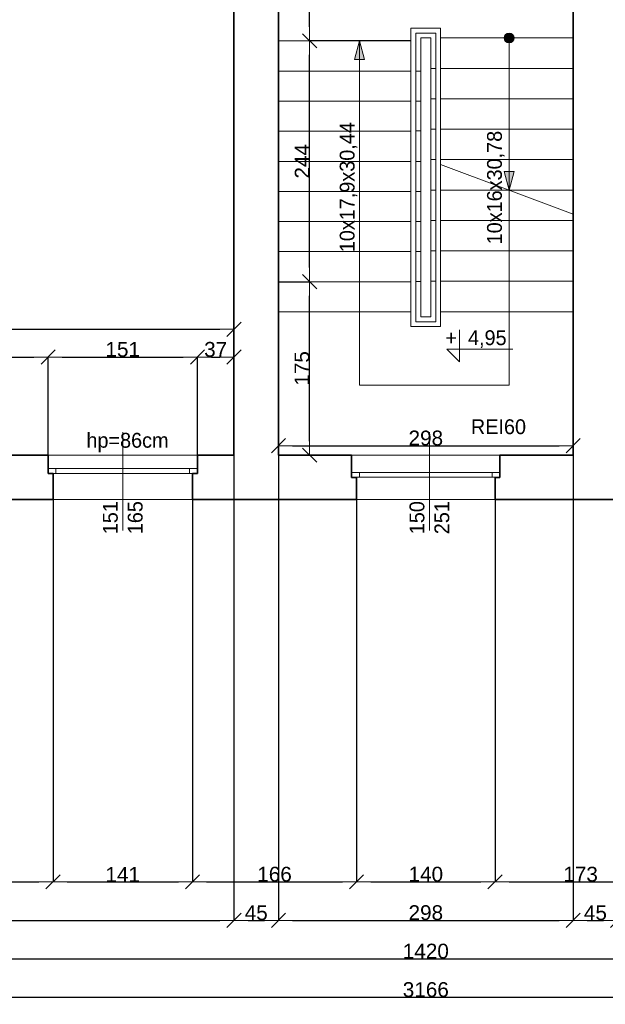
# Model space of a CAD drawing. Header units: metres. Extents: x 7506757 to 756746378, y 5735207 to 582114514.
# Tile 144 of 256: x 7694398 to 7700320, y 5850803 to 5860765. Entities that reach past the tile are written whole.
import ezdxf

# ---------------------------------------------------------------- set-up
doc = ezdxf.new("R2010")
doc.units = ezdxf.units.M
doc.header["$MEASUREMENT"] = 0
doc.header["$PDMODE"] = 2
doc.layers.get('0').update_dxf_attribs({"color": 250, "linetype": 'CONTINUOUS', "lineweight": 100, "plot": 0})
doc.layers.get('Defpoints').update_dxf_attribs({"linetype": 'CONTINUOUS'})
doc.layers.add('M_OCIANA', color=7, linetype='CONTINUOUS')
doc.layers.add('PWYMIAR', color=7, linetype='CONTINUOUS')
for name, color, linetype, lineweight in [('M_OCIANA1', 7, 'CONTINUOUS', 13), ('M_OCIANA6', 5, 'CONTINUOUS', 35), ('M_OPISY141', 7, 'CONTINUOUS', 0), ('m_umeblowanie1', 7, 'CONTINUOUS', 13), ('opis1', 7, 'CONTINUOUS', 13), ('WYMIARY', 8, 'CONTINUOUS', 13)]:
    doc.layers.add(name, color=color, linetype=linetype, lineweight=lineweight)
doc.styles.add('GENERATED_STYLE_1', font='arial.ttf')
doc.styles.add('GENERATED_STYLE_2', font='txt')
doc.styles.add('GENERATED_STYLE_5', font='txt')
doc.dimstyles.new('GENERATED_STYLE__1', dxfattribs={"dimtxt": 150, "dimasz": 142.5, "dimexe": 0.18, "dimexo": 0, "dimgap": 0.09, "dimtad": 1, "dimdec": 0, "dimlfac": 0.1, "dimzin": 0, "dimdsep": 46, "dimtxsty": 'GENERATED_STYLE_1', "dimblk": 'ARROWHEAD_6', "dimblk1": 'ARROWHEAD_6', "dimblk2": 'ARROWHEAD_6', "dimcen": 0.09, "dimclrd": 251, "dimclre": 251, "dimclrt": 7, "dimazin": 0, "dimtfac": 1, "dimtdec": 4, "dimtmove": 0, "dimatfit": 3, "dimfxl": 0, "dimtolj": 1, "dimtzin": 0, "dimarcsym": 0})
doc.dimstyles.new('GENERATED_STYLE__2', dxfattribs={"dimtxt": 150, "dimasz": 142.5, "dimexe": 0.18, "dimexo": 0, "dimgap": 0.09, "dimtad": 1, "dimtih": 1, "dimtoh": 1, "dimdec": 0, "dimlfac": 0.1, "dimzin": 0, "dimdsep": 46, "dimtxsty": 'GENERATED_STYLE_1', "dimblk": 'ARROWHEAD_6', "dimblk1": 'ARROWHEAD_6', "dimblk2": 'ARROWHEAD_6', "dimcen": 0.09, "dimclrd": 251, "dimclre": 251, "dimclrt": 7, "dimazin": 0, "dimtfac": 1, "dimtdec": 4, "dimtmove": 0, "dimatfit": 3, "dimfxl": 0, "dimtolj": 1, "dimtzin": 0, "dimarcsym": 0})
doc.dimstyles.new('GENERATED_STYLE__3', dxfattribs={"dimtxt": 150, "dimasz": 142.5, "dimexe": 0.18, "dimexo": 0, "dimgap": 0.09, "dimtad": 1, "dimdec": 0, "dimlfac": 0.1, "dimzin": 0, "dimdsep": 46, "dimtxsty": 'GENERATED_STYLE_1', "dimblk": 'ARROWHEAD_6', "dimblk1": 'ARROWHEAD_6', "dimblk2": 'ARROWHEAD_6', "dimcen": 0.09, "dimclrd": 251, "dimclre": 251, "dimclrt": 7, "dimazin": 0, "dimtfac": 1, "dimtdec": 4, "dimtmove": 2, "dimatfit": 3, "dimfxl": 0, "dimtolj": 1, "dimtzin": 0, "dimarcsym": 0})
doc.dimstyles.new('GENERATED_STYLE__4', dxfattribs={"dimtxt": 150, "dimasz": 142.5, "dimexe": 0.18, "dimexo": 0, "dimgap": 0.09, "dimtad": 1, "dimtih": 1, "dimtoh": 1, "dimdec": 0, "dimlfac": 0.1, "dimzin": 0, "dimdsep": 46, "dimtxsty": 'GENERATED_STYLE_1', "dimblk": 'ARROWHEAD_6', "dimblk1": 'ARROWHEAD_6', "dimblk2": 'ARROWHEAD_6', "dimcen": 0.09, "dimclrd": 251, "dimclre": 251, "dimclrt": 7, "dimazin": 0, "dimtfac": 1, "dimtdec": 4, "dimtmove": 2, "dimatfit": 3, "dimfxl": 0, "dimtolj": 1, "dimtzin": 0, "dimarcsym": 0})

# ---------------------------------------------------------------- blocks, each defined once
blk = doc.blocks.new('Linia_75', base_point=(602167.1, 309600.8))
at = {"layer": 'M_OCIANA1', "linetype": 'Continuous'}
blk.add_hatch(color=256, dxfattribs=at).paths.add_polyline_path([(602167.1, 308061.8), (602117.1, 308248.4), (602217.1, 308248.4)], flags=0)
for p, q in [((602167.1, 309600.8), (602167.1, 308248.4)), ((602167.1, 308061.8), (602117.1, 308248.4)), ((602117.1, 308248.4), (602217.1, 308248.4)), ((602167.1, 308061.8), (602217.1, 308248.4))]:
    blk.add_line(p, q, dxfattribs=at)
blk = doc.blocks.new('Polilinia_6', base_point=(602167.1, 309600.8))
at = {"layer": 'M_OCIANA1', "linetype": 'Continuous'}
blk.add_hatch(color=256, dxfattribs=at).paths.add_polyline_path([(602217.1, 309600.8), (602213.3, 309620), (602202.5, 309636.2), (602186.3, 309647), (602167.1, 309650.8), (602148, 309647), (602131.8, 309636.2), (602120.9, 309620), (602117.1, 309600.8), (602120.9, 309581.7), (602131.8, 309565.5), (602148, 309554.6), (602167.1, 309550.8), (602186.3, 309554.6), (602202.5, 309565.5), (602213.3, 309581.7)], flags=0)
at = {"layer": 'M_OCIANA1', "linetype": 'Continuous', "flags": 128}
blk.add_lwpolyline([(602167.1, 309550.8), (602167.1, 306088.9), (600654.7, 306088.9), (600654.7, 309570.8)], dxfattribs=at)
at = {"layer": 'M_OCIANA1', "linetype": 'Continuous'}
blk.add_circle((602167.1, 309600.8), 50, dxfattribs=at)
blk = doc.blocks.new('Polilinia_7', base_point=(602167.1, 309409.2))
at = {"layer": 'M_OCIANA1', "linetype": 'Continuous'}
blk.add_hatch(color=256, dxfattribs=at).paths.add_polyline_path([(600654.7, 309570.8), (600704.7, 309384.2), (600604.7, 309384.2)], flags=0)
for p, q in [((600654.7, 309570.8), (600604.7, 309384.2)), ((600654.7, 309570.8), (600704.7, 309384.2)), ((600704.7, 309384.2), (600604.7, 309384.2))]:
    blk.add_line(p, q, dxfattribs=at)
at = {"layer": 'M_OCIANA1', "linetype": 'Continuous', "flags": 128}
blk.add_lwpolyline([(602167.1, 309409.2), (602167.1, 306088.9), (600654.7, 306088.9), (600654.7, 309384.2)], dxfattribs=at)
blk = doc.blocks.new('ARROWHEAD_6')
at = {"color": 0, "linetype": 'Continuous', "lineweight": 0}
for p, q in [((0, 0), (-1, 0)), ((-0.5, -0.5), (0.5, 0.5))]:
    blk.add_line(p, q, dxfattribs=at)
blk = doc.blocks.new('*D6269')
at = {"layer": 'Defpoints', "color": 0, "linetype": 'Continuous', "transparency": 16777216}
for p in [(7697015.1, 5858113.8), (7697329.9, 5858113.8), (7697014.6, 5856359.1)]:
    blk.add_point(p, dxfattribs=at)
at = {"layer": 'PWYMIAR', "color": 251, "linetype": 'Continuous', "lineweight": -2, "transparency": 16777216}
for p, q in [((7697015.1, 5858113.8), (7697330, 5858113.8)), ((7697329.9, 5856501.6), (7697329.9, 5857971.3)), ((7697014.6, 5856359.1), (7697330, 5856359.1))]:
    blk.add_line(p, q, dxfattribs=at)
at = {"layer": 'PWYMIAR', "color": 251, "linetype": 'Continuous', "lineweight": -2, "transparency": 16777216, "xscale": 142.5, "yscale": 142.5, "zscale": 142.5}
for p, rotation in [((7697329.9, 5858113.8), 90), ((7697329.9, 5856359.1), 270)]:
    blk.add_blockref('ARROWHEAD_6', p, dxfattribs=dict(at, rotation=rotation))
at = {"layer": 'PWYMIAR', "color": 7, "linetype": 'Continuous', "lineweight": 13, "transparency": 16777216, "insert": (7697253.2, 5857236.5), "char_height": 150, "attachment_point": 5, "rotation": 90, "style": 'GENERATED_STYLE_1'}
blk.add_mtext('\\A1;175', dxfattribs=at)
blk = doc.blocks.new('*D6270')
at = {"layer": 'Defpoints', "color": 0, "linetype": 'Continuous', "transparency": 16777216}
for p in [(7697329.9, 5860550), (7698354.6, 5860550), (7697015.1, 5858113.8)]:
    blk.add_point(p, dxfattribs=at)
at = {"layer": 'PWYMIAR', "color": 251, "linetype": 'Continuous', "lineweight": -2, "transparency": 16777216}
for p, q in [((7698354.6, 5860550), (7697329.7, 5860550)), ((7697329.9, 5858256.3), (7697329.9, 5860407.5)), ((7697015.1, 5858113.8), (7697330, 5858113.8))]:
    blk.add_line(p, q, dxfattribs=at)
at = {"layer": 'PWYMIAR', "color": 251, "linetype": 'Continuous', "lineweight": -2, "transparency": 16777216, "xscale": 142.5, "yscale": 142.5, "zscale": 142.5}
for p, rotation in [((7697329.9, 5860550), 90), ((7697329.9, 5858113.8), 270)]:
    blk.add_blockref('ARROWHEAD_6', p, dxfattribs=dict(at, rotation=rotation))
at = {"layer": 'PWYMIAR', "color": 7, "linetype": 'Continuous', "lineweight": 13, "transparency": 16777216, "insert": (7697254.5, 5859331.9), "char_height": 150, "attachment_point": 5, "rotation": 90, "style": 'GENERATED_STYLE_1'}
blk.add_mtext('\\A1;244', dxfattribs=at)
blk = doc.blocks.new('*D6271')
at = {"layer": 'Defpoints', "color": 0, "linetype": 'Continuous', "transparency": 16777216}
for p in [(7697014.6, 5863259.1), (7697329.9, 5863259.1), (7698354.6, 5860550)]:
    blk.add_point(p, dxfattribs=at)
at = {"layer": 'PWYMIAR', "color": 251, "linetype": 'Continuous', "lineweight": -2, "transparency": 16777216}
for p, q in [((7697014.6, 5863259.1), (7697330, 5863259.1)), ((7697329.9, 5860692.5), (7697329.9, 5863116.6)), ((7698354.6, 5860550), (7697329.7, 5860550))]:
    blk.add_line(p, q, dxfattribs=at)
at = {"layer": 'PWYMIAR', "color": 251, "linetype": 'Continuous', "lineweight": -2, "transparency": 16777216, "xscale": 142.5, "yscale": 142.5, "zscale": 142.5}
for p, rotation in [((7697329.9, 5863259.1), 90), ((7697329.9, 5860550), 270)]:
    blk.add_blockref('ARROWHEAD_6', p, dxfattribs=dict(at, rotation=rotation))
at = {"layer": 'PWYMIAR', "color": 7, "linetype": 'Continuous', "lineweight": 13, "transparency": 16777216, "insert": (7697254.5, 5861904.6), "char_height": 150, "attachment_point": 5, "rotation": 90, "style": 'GENERATED_STYLE_1'}
blk.add_mtext('\\A1;271', dxfattribs=at)
blk = doc.blocks.new('*D6308')
at = {"layer": 'Defpoints', "color": 0, "linetype": 'Continuous', "transparency": 16777216}
for p in [(7699994.6, 5856454.6), (7697014.6, 5856359.1), (7699994.6, 5856359.1)]:
    blk.add_point(p, dxfattribs=at)
at = {"layer": 'PWYMIAR', "color": 251, "linetype": 'Continuous', "lineweight": -2, "transparency": 16777216}
for p, q in [((7697014.6, 5856359.1), (7697014.6, 5856454.8)), ((7697157.1, 5856454.6), (7699852.1, 5856454.6)), ((7699994.6, 5856359.1), (7699994.6, 5856454.8))]:
    blk.add_line(p, q, dxfattribs=at)
at = {"layer": 'PWYMIAR', "color": 251, "linetype": 'Continuous', "lineweight": -2, "transparency": 16777216, "xscale": 142.5, "yscale": 142.5, "zscale": 142.5, "rotation": 180}
blk.add_blockref('ARROWHEAD_6', (7697014.6, 5856454.6), dxfattribs=at)
at = {"layer": 'PWYMIAR', "color": 251, "linetype": 'Continuous', "lineweight": -2, "transparency": 16777216, "xscale": 142.5, "yscale": 142.5, "zscale": 142.5}
blk.add_blockref('ARROWHEAD_6', (7699994.6, 5856454.6), dxfattribs=at)
at = {"layer": 'PWYMIAR', "color": 7, "linetype": 'Continuous', "lineweight": 13, "transparency": 16777216, "insert": (7698504.6, 5856531.3), "char_height": 150, "attachment_point": 5, "style": 'GENERATED_STYLE_1'}
blk.add_mtext('\\A1;298', dxfattribs=at)
blk = doc.blocks.new('*D6311')
at = {"layer": 'Defpoints', "color": 0, "linetype": 'Continuous', "transparency": 16777216}
for p in [(7694684.6, 5857351.7), (7693324.6, 5856359.1), (7694684.6, 5856359.1)]:
    blk.add_point(p, dxfattribs=at)
at = {"layer": 'PWYMIAR', "color": 251, "linetype": 'Continuous', "lineweight": -2, "transparency": 16777216}
for p, q in [((7693324.6, 5856359.1), (7693324.6, 5857351.9)), ((7693467.1, 5857351.7), (7694542.1, 5857351.7)), ((7694684.6, 5856359.1), (7694684.6, 5857351.9))]:
    blk.add_line(p, q, dxfattribs=at)
at = {"layer": 'PWYMIAR', "color": 251, "linetype": 'Continuous', "lineweight": -2, "transparency": 16777216, "xscale": 142.5, "yscale": 142.5, "zscale": 142.5, "rotation": 180}
blk.add_blockref('ARROWHEAD_6', (7693324.6, 5857351.7), dxfattribs=at)
at = {"layer": 'PWYMIAR', "color": 251, "linetype": 'Continuous', "lineweight": -2, "transparency": 16777216, "xscale": 142.5, "yscale": 142.5, "zscale": 142.5}
blk.add_blockref('ARROWHEAD_6', (7694684.6, 5857351.7), dxfattribs=at)
at = {"layer": 'PWYMIAR', "color": 7, "linetype": 'Continuous', "lineweight": 13, "transparency": 16777216, "insert": (7694004.6, 5857428.4), "char_height": 150, "attachment_point": 5, "style": 'GENERATED_STYLE_1'}
blk.add_mtext('\\A1;136', dxfattribs=at)
blk = doc.blocks.new('*D6312')
at = {"layer": 'Defpoints', "color": 0, "linetype": 'Continuous', "transparency": 16777216}
for p in [(7696194.6, 5857351.7), (7694684.6, 5856359.1), (7696194.6, 5856359.1)]:
    blk.add_point(p, dxfattribs=at)
at = {"layer": 'PWYMIAR', "color": 251, "linetype": 'Continuous', "lineweight": -2, "transparency": 16777216}
for p, q in [((7694684.6, 5856359.1), (7694684.6, 5857351.9)), ((7694827.1, 5857351.7), (7696052.1, 5857351.7)), ((7696194.6, 5856359.1), (7696194.6, 5857351.9))]:
    blk.add_line(p, q, dxfattribs=at)
at = {"layer": 'PWYMIAR', "color": 251, "linetype": 'Continuous', "lineweight": -2, "transparency": 16777216, "xscale": 142.5, "yscale": 142.5, "zscale": 142.5, "rotation": 180}
blk.add_blockref('ARROWHEAD_6', (7694684.6, 5857351.7), dxfattribs=at)
at = {"layer": 'PWYMIAR', "color": 251, "linetype": 'Continuous', "lineweight": -2, "transparency": 16777216, "xscale": 142.5, "yscale": 142.5, "zscale": 142.5}
blk.add_blockref('ARROWHEAD_6', (7696194.6, 5857351.7), dxfattribs=at)
at = {"layer": 'PWYMIAR', "color": 7, "linetype": 'Continuous', "lineweight": 13, "transparency": 16777216, "insert": (7695439.6, 5857428.4), "char_height": 150, "attachment_point": 5, "style": 'GENERATED_STYLE_1'}
blk.add_mtext('\\A1;151', dxfattribs=at)
blk = doc.blocks.new('*D6313')
at = {"layer": 'Defpoints', "color": 0, "linetype": 'Continuous', "transparency": 16777216}
for p in [(7696564.6, 5857351.7), (7696194.6, 5856359.1), (7696564.6, 5856359.1)]:
    blk.add_point(p, dxfattribs=at)
at = {"layer": 'PWYMIAR', "color": 251, "linetype": 'Continuous', "lineweight": -2, "transparency": 16777216}
for p, q in [((7696194.6, 5856359.1), (7696194.6, 5857351.9)), ((7696337.1, 5857351.7), (7696422.1, 5857351.7)), ((7696564.6, 5856359.1), (7696564.6, 5857351.9))]:
    blk.add_line(p, q, dxfattribs=at)
at = {"layer": 'PWYMIAR', "color": 251, "linetype": 'Continuous', "lineweight": -2, "transparency": 16777216, "xscale": 142.5, "yscale": 142.5, "zscale": 142.5, "rotation": 180}
blk.add_blockref('ARROWHEAD_6', (7696194.6, 5857351.7), dxfattribs=at)
at = {"layer": 'PWYMIAR', "color": 251, "linetype": 'Continuous', "lineweight": -2, "transparency": 16777216, "xscale": 142.5, "yscale": 142.5, "zscale": 142.5}
blk.add_blockref('ARROWHEAD_6', (7696564.6, 5857351.7), dxfattribs=at)
at = {"layer": 'PWYMIAR', "color": 7, "linetype": 'Continuous', "lineweight": 13, "transparency": 16777216, "insert": (7696379.6, 5857428.4), "char_height": 150, "attachment_point": 5, "style": 'GENERATED_STYLE_1'}
blk.add_mtext('\\A1;37', dxfattribs=at)
blk = doc.blocks.new('*D6314')
at = {"layer": 'Defpoints', "color": 0, "linetype": 'Continuous', "transparency": 16777216}
for p in [(7696564.6, 5857632.3), (7691234.6, 5856359.1), (7696564.6, 5856359.1)]:
    blk.add_point(p, dxfattribs=at)
at = {"layer": 'PWYMIAR', "color": 251, "linetype": 'Continuous', "lineweight": -2, "transparency": 16777216}
for p, q in [((7691234.6, 5856359.1), (7691234.6, 5857632.5)), ((7691377.1, 5857632.3), (7696422.1, 5857632.3)), ((7696564.6, 5856359.1), (7696564.6, 5857632.5))]:
    blk.add_line(p, q, dxfattribs=at)
at = {"layer": 'PWYMIAR', "color": 251, "linetype": 'Continuous', "lineweight": -2, "transparency": 16777216, "xscale": 142.5, "yscale": 142.5, "zscale": 142.5, "rotation": 180}
blk.add_blockref('ARROWHEAD_6', (7691234.6, 5857632.3), dxfattribs=at)
at = {"layer": 'PWYMIAR', "color": 251, "linetype": 'Continuous', "lineweight": -2, "transparency": 16777216, "xscale": 142.5, "yscale": 142.5, "zscale": 142.5}
blk.add_blockref('ARROWHEAD_6', (7696564.6, 5857632.3), dxfattribs=at)
at = {"layer": 'PWYMIAR', "color": 7, "linetype": 'Continuous', "lineweight": 13, "transparency": 16777216, "insert": (7693899.6, 5857709.1), "char_height": 150, "attachment_point": 5, "style": 'GENERATED_STYLE_1'}
blk.add_mtext('\\A1;533', dxfattribs=at)
blk = doc.blocks.new('*D6322')
at = {"layer": 'Defpoints', "color": 0, "linetype": 'Continuous', "transparency": 16777216}
for p in [(7691404.6, 5853409.1), (7705604.6, 5853409.1), (7705604.6, 5851263.5)]:
    blk.add_point(p, dxfattribs=at)
at = {"layer": 'PWYMIAR', "color": 251, "linetype": 'Continuous', "lineweight": -2, "transparency": 16777216}
for p, q in [((7691404.6, 5853409.1), (7691404.6, 5851263.3)), ((7705604.6, 5853409.1), (7705604.6, 5851263.3)), ((7691547.1, 5851263.5), (7705462.1, 5851263.5))]:
    blk.add_line(p, q, dxfattribs=at)
at = {"layer": 'PWYMIAR', "color": 251, "linetype": 'Continuous', "lineweight": -2, "transparency": 16777216, "xscale": 142.5, "yscale": 142.5, "zscale": 142.5, "rotation": 180}
blk.add_blockref('ARROWHEAD_6', (7691404.6, 5851263.5), dxfattribs=at)
at = {"layer": 'PWYMIAR', "color": 251, "linetype": 'Continuous', "lineweight": -2, "transparency": 16777216, "xscale": 142.5, "yscale": 142.5, "zscale": 142.5}
blk.add_blockref('ARROWHEAD_6', (7705604.6, 5851263.5), dxfattribs=at)
at = {"layer": 'PWYMIAR', "color": 7, "linetype": 'Continuous', "lineweight": 13, "transparency": 16777216, "insert": (7698504.6, 5851340.2), "char_height": 150, "attachment_point": 5, "style": 'GENERATED_STYLE_1'}
blk.add_mtext('\\A1;1420', dxfattribs=at)
blk = doc.blocks.new('*D6329')
at = {"layer": 'Defpoints', "color": 0, "linetype": 'Continuous', "transparency": 16777216}
for p in [(7696564.6, 5856359.1), (7691404.6, 5853409.1), (7696564.6, 5851652.6)]:
    blk.add_point(p, dxfattribs=at)
at = {"layer": 'PWYMIAR', "color": 251, "linetype": 'Continuous', "lineweight": -2, "transparency": 16777216}
for p, q in [((7696564.6, 5856359.1), (7696564.6, 5851652.5)), ((7691404.6, 5853409.1), (7691404.6, 5851652.5)), ((7691547.1, 5851652.6), (7696422.1, 5851652.6))]:
    blk.add_line(p, q, dxfattribs=at)
at = {"layer": 'PWYMIAR', "color": 251, "linetype": 'Continuous', "lineweight": -2, "transparency": 16777216, "xscale": 142.5, "yscale": 142.5, "zscale": 142.5, "rotation": 180}
blk.add_blockref('ARROWHEAD_6', (7691404.6, 5851652.6), dxfattribs=at)
at = {"layer": 'PWYMIAR', "color": 251, "linetype": 'Continuous', "lineweight": -2, "transparency": 16777216, "xscale": 142.5, "yscale": 142.5, "zscale": 142.5}
blk.add_blockref('ARROWHEAD_6', (7696564.6, 5851652.6), dxfattribs=at)
at = {"layer": 'PWYMIAR', "color": 7, "linetype": 'Continuous', "lineweight": 13, "transparency": 16777216, "insert": (7693984.6, 5851729.3), "char_height": 150, "attachment_point": 5, "style": 'GENERATED_STYLE_1'}
blk.add_mtext('\\A1;516', dxfattribs=at)
blk = doc.blocks.new('*D6330')
at = {"layer": 'Defpoints', "color": 0, "linetype": 'Continuous', "transparency": 16777216}
for p in [(7696564.6, 5856359.1), (7697014.6, 5856359.1), (7697014.6, 5851652.6)]:
    blk.add_point(p, dxfattribs=at)
at = {"layer": 'PWYMIAR', "color": 251, "linetype": 'Continuous', "lineweight": -2, "transparency": 16777216}
for p, q in [((7696564.6, 5856359.1), (7696564.6, 5851652.5)), ((7697014.6, 5856359.1), (7697014.6, 5851652.5)), ((7696707.1, 5851652.6), (7696872.1, 5851652.6))]:
    blk.add_line(p, q, dxfattribs=at)
at = {"layer": 'PWYMIAR', "color": 251, "linetype": 'Continuous', "lineweight": -2, "transparency": 16777216, "xscale": 142.5, "yscale": 142.5, "zscale": 142.5, "rotation": 180}
blk.add_blockref('ARROWHEAD_6', (7696564.6, 5851652.6), dxfattribs=at)
at = {"layer": 'PWYMIAR', "color": 251, "linetype": 'Continuous', "lineweight": -2, "transparency": 16777216, "xscale": 142.5, "yscale": 142.5, "zscale": 142.5}
blk.add_blockref('ARROWHEAD_6', (7697014.6, 5851652.6), dxfattribs=at)
at = {"layer": 'PWYMIAR', "color": 7, "linetype": 'Continuous', "lineweight": 13, "transparency": 16777216, "insert": (7696789.6, 5851729), "char_height": 150, "attachment_point": 5, "style": 'GENERATED_STYLE_1'}
blk.add_mtext('\\A1;45', dxfattribs=at)
blk = doc.blocks.new('*D6331')
at = {"layer": 'Defpoints', "color": 0, "linetype": 'Continuous', "transparency": 16777216}
for p in [(7697014.6, 5856359.1), (7699994.6, 5856359.1), (7699994.6, 5851652.6)]:
    blk.add_point(p, dxfattribs=at)
at = {"layer": 'PWYMIAR', "color": 251, "linetype": 'Continuous', "lineweight": -2, "transparency": 16777216}
for p, q in [((7697014.6, 5856359.1), (7697014.6, 5851652.5)), ((7699994.6, 5856359.1), (7699994.6, 5851652.5)), ((7697157.1, 5851652.6), (7699852.1, 5851652.6))]:
    blk.add_line(p, q, dxfattribs=at)
at = {"layer": 'PWYMIAR', "color": 251, "linetype": 'Continuous', "lineweight": -2, "transparency": 16777216, "xscale": 142.5, "yscale": 142.5, "zscale": 142.5, "rotation": 180}
blk.add_blockref('ARROWHEAD_6', (7697014.6, 5851652.6), dxfattribs=at)
at = {"layer": 'PWYMIAR', "color": 251, "linetype": 'Continuous', "lineweight": -2, "transparency": 16777216, "xscale": 142.5, "yscale": 142.5, "zscale": 142.5}
blk.add_blockref('ARROWHEAD_6', (7699994.6, 5851652.6), dxfattribs=at)
at = {"layer": 'PWYMIAR', "color": 7, "linetype": 'Continuous', "lineweight": 13, "transparency": 16777216, "insert": (7698504.6, 5851729.3), "char_height": 150, "attachment_point": 5, "style": 'GENERATED_STYLE_1'}
blk.add_mtext('\\A1;298', dxfattribs=at)
blk = doc.blocks.new('*D6332')
at = {"layer": 'Defpoints', "color": 0, "linetype": 'Continuous', "transparency": 16777216}
for p in [(7699994.6, 5856359.1), (7700444.6, 5856359.1), (7700444.6, 5851652.6)]:
    blk.add_point(p, dxfattribs=at)
at = {"layer": 'PWYMIAR', "color": 251, "linetype": 'Continuous', "lineweight": -2, "transparency": 16777216}
for p, q in [((7699994.6, 5856359.1), (7699994.6, 5851652.5)), ((7700444.6, 5856359.1), (7700444.6, 5851652.5)), ((7700137.1, 5851652.6), (7700302.1, 5851652.6))]:
    blk.add_line(p, q, dxfattribs=at)
at = {"layer": 'PWYMIAR', "color": 251, "linetype": 'Continuous', "lineweight": -2, "transparency": 16777216, "xscale": 142.5, "yscale": 142.5, "zscale": 142.5, "rotation": 180}
blk.add_blockref('ARROWHEAD_6', (7699994.6, 5851652.6), dxfattribs=at)
at = {"layer": 'PWYMIAR', "color": 251, "linetype": 'Continuous', "lineweight": -2, "transparency": 16777216, "xscale": 142.5, "yscale": 142.5, "zscale": 142.5}
blk.add_blockref('ARROWHEAD_6', (7700444.6, 5851652.6), dxfattribs=at)
at = {"layer": 'PWYMIAR', "color": 7, "linetype": 'Continuous', "lineweight": 13, "transparency": 16777216, "insert": (7700219.6, 5851729), "char_height": 150, "attachment_point": 5, "style": 'GENERATED_STYLE_1'}
blk.add_mtext('\\A1;45', dxfattribs=at)
blk = doc.blocks.new('*D6367')
at = {"layer": 'Defpoints', "color": 0, "linetype": 'Continuous', "transparency": 16777216}
for p in [(7682674.6, 5853409.1), (7714334.6, 5853409.1), (7714334.6, 5850874.3)]:
    blk.add_point(p, dxfattribs=at)
at = {"layer": 'PWYMIAR', "color": 251, "linetype": 'Continuous', "lineweight": -2, "transparency": 16777216}
for p, q in [((7682674.6, 5853409.1), (7682674.6, 5850874.1)), ((7714334.6, 5853409.1), (7714334.6, 5850874.1)), ((7682817.1, 5850874.3), (7714192.1, 5850874.3))]:
    blk.add_line(p, q, dxfattribs=at)
at = {"layer": 'PWYMIAR', "color": 251, "linetype": 'Continuous', "lineweight": -2, "transparency": 16777216, "xscale": 142.5, "yscale": 142.5, "zscale": 142.5, "rotation": 180}
blk.add_blockref('ARROWHEAD_6', (7682674.6, 5850874.3), dxfattribs=at)
at = {"layer": 'PWYMIAR', "color": 251, "linetype": 'Continuous', "lineweight": -2, "transparency": 16777216, "xscale": 142.5, "yscale": 142.5, "zscale": 142.5}
blk.add_blockref('ARROWHEAD_6', (7714334.6, 5850874.3), dxfattribs=at)
at = {"layer": 'PWYMIAR', "color": 7, "linetype": 'Continuous', "lineweight": 13, "transparency": 16777216, "insert": (7698504.6, 5850951), "char_height": 150, "attachment_point": 5, "style": 'GENERATED_STYLE_1'}
blk.add_mtext('\\A1;3166', dxfattribs=at)
blk = doc.blocks.new('*D6434')
at = {"layer": 'Defpoints', "color": 0, "linetype": 'Continuous', "transparency": 16777216}
for p in [(7693274.6, 5855909.1), (7694734.6, 5855909.1), (7694734.6, 5852041.8)]:
    blk.add_point(p, dxfattribs=at)
at = {"layer": 'PWYMIAR', "color": 251, "linetype": 'Continuous', "lineweight": -2, "transparency": 16777216}
for p, q in [((7693274.6, 5855909.1), (7693274.6, 5852041.6)), ((7694734.6, 5855909.1), (7694734.6, 5852041.6)), ((7693417.1, 5852041.8), (7694592.1, 5852041.8))]:
    blk.add_line(p, q, dxfattribs=at)
at = {"layer": 'PWYMIAR', "color": 251, "linetype": 'Continuous', "lineweight": -2, "transparency": 16777216, "xscale": 142.5, "yscale": 142.5, "zscale": 142.5, "rotation": 180}
blk.add_blockref('ARROWHEAD_6', (7693274.6, 5852041.8), dxfattribs=at)
at = {"layer": 'PWYMIAR', "color": 251, "linetype": 'Continuous', "lineweight": -2, "transparency": 16777216, "xscale": 142.5, "yscale": 142.5, "zscale": 142.5}
blk.add_blockref('ARROWHEAD_6', (7694734.6, 5852041.8), dxfattribs=at)
at = {"layer": 'PWYMIAR', "color": 7, "linetype": 'Continuous', "lineweight": 13, "transparency": 16777216, "insert": (7694004.6, 5852118.5), "char_height": 150, "attachment_point": 5, "style": 'GENERATED_STYLE_1'}
blk.add_mtext('\\A1;146', dxfattribs=at)
blk = doc.blocks.new('*D6435')
at = {"layer": 'Defpoints', "color": 0, "linetype": 'Continuous', "transparency": 16777216}
for p in [(7694734.6, 5855909.1), (7696144.6, 5855909.1), (7696144.6, 5852041.8)]:
    blk.add_point(p, dxfattribs=at)
at = {"layer": 'PWYMIAR', "color": 251, "linetype": 'Continuous', "lineweight": -2, "transparency": 16777216}
for p, q in [((7694734.6, 5855909.1), (7694734.6, 5852041.6)), ((7696144.6, 5855909.1), (7696144.6, 5852041.6)), ((7694877.1, 5852041.8), (7696002.1, 5852041.8))]:
    blk.add_line(p, q, dxfattribs=at)
at = {"layer": 'PWYMIAR', "color": 251, "linetype": 'Continuous', "lineweight": -2, "transparency": 16777216, "xscale": 142.5, "yscale": 142.5, "zscale": 142.5, "rotation": 180}
blk.add_blockref('ARROWHEAD_6', (7694734.6, 5852041.8), dxfattribs=at)
at = {"layer": 'PWYMIAR', "color": 251, "linetype": 'Continuous', "lineweight": -2, "transparency": 16777216, "xscale": 142.5, "yscale": 142.5, "zscale": 142.5}
blk.add_blockref('ARROWHEAD_6', (7696144.6, 5852041.8), dxfattribs=at)
at = {"layer": 'PWYMIAR', "color": 7, "linetype": 'Continuous', "lineweight": 13, "transparency": 16777216, "insert": (7695439.6, 5852117.2), "char_height": 150, "attachment_point": 5, "style": 'GENERATED_STYLE_1'}
blk.add_mtext('\\A1;141', dxfattribs=at)
blk = doc.blocks.new('*D6436')
at = {"layer": 'Defpoints', "color": 0, "linetype": 'Continuous', "transparency": 16777216}
for p in [(7696144.6, 5855909.1), (7697804.6, 5855909.1), (7697804.6, 5852041.8)]:
    blk.add_point(p, dxfattribs=at)
at = {"layer": 'PWYMIAR', "color": 251, "linetype": 'Continuous', "lineweight": -2, "transparency": 16777216}
for p, q in [((7696144.6, 5855909.1), (7696144.6, 5852041.6)), ((7697804.6, 5855909.1), (7697804.6, 5852041.6)), ((7696287.1, 5852041.8), (7697662.1, 5852041.8))]:
    blk.add_line(p, q, dxfattribs=at)
at = {"layer": 'PWYMIAR', "color": 251, "linetype": 'Continuous', "lineweight": -2, "transparency": 16777216, "xscale": 142.5, "yscale": 142.5, "zscale": 142.5, "rotation": 180}
blk.add_blockref('ARROWHEAD_6', (7696144.6, 5852041.8), dxfattribs=at)
at = {"layer": 'PWYMIAR', "color": 251, "linetype": 'Continuous', "lineweight": -2, "transparency": 16777216, "xscale": 142.5, "yscale": 142.5, "zscale": 142.5}
blk.add_blockref('ARROWHEAD_6', (7697804.6, 5852041.8), dxfattribs=at)
at = {"layer": 'PWYMIAR', "color": 7, "linetype": 'Continuous', "lineweight": 13, "transparency": 16777216, "insert": (7696974.6, 5852118.5), "char_height": 150, "attachment_point": 5, "style": 'GENERATED_STYLE_1'}
blk.add_mtext('\\A1;166', dxfattribs=at)
blk = doc.blocks.new('*D6437')
at = {"layer": 'Defpoints', "color": 0, "linetype": 'Continuous', "transparency": 16777216}
for p in [(7697804.6, 5855909.1), (7699204.6, 5855909.1), (7699204.6, 5852041.8)]:
    blk.add_point(p, dxfattribs=at)
at = {"layer": 'PWYMIAR', "color": 251, "linetype": 'Continuous', "lineweight": -2, "transparency": 16777216}
for p, q in [((7697804.6, 5855909.1), (7697804.6, 5852041.6)), ((7699204.6, 5855909.1), (7699204.6, 5852041.6)), ((7697947.1, 5852041.8), (7699062.1, 5852041.8))]:
    blk.add_line(p, q, dxfattribs=at)
at = {"layer": 'PWYMIAR', "color": 251, "linetype": 'Continuous', "lineweight": -2, "transparency": 16777216, "xscale": 142.5, "yscale": 142.5, "zscale": 142.5, "rotation": 180}
blk.add_blockref('ARROWHEAD_6', (7697804.6, 5852041.8), dxfattribs=at)
at = {"layer": 'PWYMIAR', "color": 251, "linetype": 'Continuous', "lineweight": -2, "transparency": 16777216, "xscale": 142.5, "yscale": 142.5, "zscale": 142.5}
blk.add_blockref('ARROWHEAD_6', (7699204.6, 5852041.8), dxfattribs=at)
at = {"layer": 'PWYMIAR', "color": 7, "linetype": 'Continuous', "lineweight": 13, "transparency": 16777216, "insert": (7698504.6, 5852118.5), "char_height": 150, "attachment_point": 5, "style": 'GENERATED_STYLE_1'}
blk.add_mtext('\\A1;140', dxfattribs=at)
blk = doc.blocks.new('*D6438')
at = {"layer": 'Defpoints', "color": 0, "linetype": 'Continuous', "transparency": 16777216}
for p in [(7699204.6, 5855909.1), (7700934.6, 5855909.1), (7700934.6, 5852041.8)]:
    blk.add_point(p, dxfattribs=at)
at = {"layer": 'PWYMIAR', "color": 251, "linetype": 'Continuous', "lineweight": -2, "transparency": 16777216}
for p, q in [((7699204.6, 5855909.1), (7699204.6, 5852041.6)), ((7700934.6, 5855909.1), (7700934.6, 5852041.6)), ((7699347.1, 5852041.8), (7700792.1, 5852041.8))]:
    blk.add_line(p, q, dxfattribs=at)
at = {"layer": 'PWYMIAR', "color": 251, "linetype": 'Continuous', "lineweight": -2, "transparency": 16777216, "xscale": 142.5, "yscale": 142.5, "zscale": 142.5, "rotation": 180}
blk.add_blockref('ARROWHEAD_6', (7699204.6, 5852041.8), dxfattribs=at)
at = {"layer": 'PWYMIAR', "color": 251, "linetype": 'Continuous', "lineweight": -2, "transparency": 16777216, "xscale": 142.5, "yscale": 142.5, "zscale": 142.5}
blk.add_blockref('ARROWHEAD_6', (7700934.6, 5852041.8), dxfattribs=at)
at = {"layer": 'PWYMIAR', "color": 7, "linetype": 'Continuous', "lineweight": 13, "transparency": 16777216, "insert": (7700069.6, 5852118.5), "char_height": 150, "attachment_point": 5, "style": 'GENERATED_STYLE_1'}
blk.add_mtext('\\A1;173', dxfattribs=at)

msp = doc.modelspace()

# ---------------------------------------------------------------- linework, layer by layer
at = {"layer": 'M_OCIANA6', "linetype": 'Continuous'}
for p, q in [((7696564.6, 5856359.1), (7696564.6, 5863309.1)), ((7697014.6, 5856359.1), (7697014.6, 5863259.1)), ((7699994.6, 5856359.1), (7699994.6, 5863259.1)), ((7694684.6, 5856359.1), (7693324.6, 5856359.1)), ((7694684.6, 5856174.1), (7694684.6, 5856359.1)), ((7696564.6, 5856359.1), (7696194.6, 5856359.1)), ((7696194.6, 5856174.1), (7696194.6, 5856359.1)), ((7697754.6, 5856359.1), (7697014.6, 5856359.1)), ((7697754.6, 5856134.1), (7697754.6, 5856359.1)), ((7699994.6, 5856359.1), (7699254.6, 5856359.1)), ((7699254.6, 5856134.1), (7699254.6, 5856359.1)), ((7694684.6, 5856174.1), (7694734.6, 5856174.1)), ((7694734.6, 5856174.1), (7694734.6, 5855909.1)), ((7696194.6, 5856174.1), (7696144.6, 5856174.1)), ((7696144.6, 5856174.1), (7696144.6, 5855909.1)), ((7697754.6, 5856134.1), (7697804.6, 5856134.1)), ((7697804.6, 5856134.1), (7697804.6, 5855909.1)), ((7699204.6, 5856134.1), (7699204.6, 5855909.1)), ((7699254.6, 5856134.1), (7699204.6, 5856134.1)), ((7694734.6, 5855909.1), (7693274.6, 5855909.1)), ((7697804.6, 5855909.1), (7696144.6, 5855909.1)), ((7700934.6, 5855909.1), (7699204.6, 5855909.1))]:
    msp.add_line(p, q, dxfattribs=at)
at = {"layer": 'M_OPISY141', "linetype": 'Continuous'}
for p, q in [((7698846.3, 5857627.1), (7698846.3, 5857302.3)), ((7698846.3, 5857302.3), (7698715.8, 5857432.7)), ((7698715.8, 5857432.7), (7699384, 5857432.7)), ((7695439.6, 5855595.3), (7695439.6, 5856592.5)), ((7698540.6, 5855595.3), (7698540.6, 5856592.5))]:
    msp.add_line(p, q, dxfattribs=at)
at = {"layer": 'm_umeblowanie1', "linetype": 'Continuous'}
for p, q in [((7698354.6, 5860680), (7698354.6, 5857659.5)), ((7698354.6, 5860680), (7698654.6, 5860680)), ((7698404.6, 5860630), (7698404.6, 5857709.4)), ((7698404.6, 5860630), (7698604.6, 5860630)), ((7698604.6, 5860630), (7698604.6, 5857709.4)), ((7698654.6, 5860680), (7698654.6, 5857659.5)), ((7697014.6, 5860550), (7698354.6, 5860550)), ((7698454.6, 5860580), (7698454.6, 5857759.4)), ((7698454.6, 5860580), (7698554.6, 5860580)), ((7698554.6, 5860580), (7698554.6, 5857759.4)), ((7698654.6, 5860580), (7699994.6, 5860580)), ((7697014.6, 5860244.6), (7698354.6, 5860244.6)), ((7698404.6, 5860244.6), (7698454.6, 5860244.6)), ((7698554.6, 5860272.2), (7698604.6, 5860272.2)), ((7698654.6, 5860272.2), (7699994.6, 5860272.2)), ((7697014.6, 5859940.2), (7698354.6, 5859940.2)), ((7698404.6, 5859940.2), (7698454.6, 5859940.2)), ((7698554.6, 5859964.4), (7698604.6, 5859964.4)), ((7698654.6, 5859964.4), (7699994.6, 5859964.4)), ((7697014.6, 5859635.8), (7698354.6, 5859635.8)), ((7698404.6, 5859640.6), (7698454.6, 5859640.6)), ((7698554.6, 5859656.6), (7698604.6, 5859656.6)), ((7698654.6, 5859656.6), (7699994.6, 5859656.6)), ((7697014.6, 5859331.4), (7698354.6, 5859331.4)), ((7698404.6, 5859331.5), (7698454.6, 5859331.5)), ((7698554.6, 5859348.8), (7698604.6, 5859348.8)), ((7698654.6, 5859348.8), (7699994.6, 5859348.8)), ((7698654.6, 5859300.4), (7699994.6, 5858798.4)), ((7697014.6, 5859027), (7698354.6, 5859027)), ((7698404.6, 5859027), (7698454.6, 5859027)), ((7698554.6, 5859041), (7698604.6, 5859041)), ((7698654.6, 5859041), (7699994.6, 5859041)), ((7698554.6, 5858733.2), (7698604.6, 5858733.2)), ((7698654.6, 5858733.2), (7699994.6, 5858733.2)), ((7697014.6, 5858722.6), (7698354.6, 5858722.6)), ((7698404.6, 5858722.6), (7698454.6, 5858722.6)), ((7697014.6, 5858418.2), (7698354.6, 5858418.2)), ((7698404.6, 5858418.2), (7698454.6, 5858418.2)), ((7698554.6, 5858425.4), (7698604.6, 5858425.4)), ((7698654.6, 5858425.4), (7699994.6, 5858425.4)), ((7698355.1, 5858113.8), (7697015.1, 5858113.8)), ((7698404.6, 5858114.6), (7698454.6, 5858114.6)), ((7698554.6, 5858117.6), (7698604.6, 5858117.6)), ((7699994.6, 5858117.6), (7698654.6, 5858117.6)), ((7697014.6, 5857809.4), (7698354.6, 5857809.4)), ((7698454.6, 5857759.4), (7698554.6, 5857759.4)), ((7699994.6, 5857809.4), (7698654.6, 5857809.4)), ((7698354.6, 5857659.5), (7698654.6, 5857659.5)), ((7698404.6, 5857709.4), (7698604.6, 5857709.4)), ((7694684.6, 5856359.1), (7696194.6, 5856359.1)), ((7699254.6, 5856359.1), (7697754.6, 5856359.1)), ((7694684.6, 5856224.1), (7696194.6, 5856224.1)), ((7694734.6, 5856174.1), (7696144.6, 5856174.1)), ((7694764.6, 5856174.1), (7694764.6, 5856224.1)), ((7696114.6, 5856174.1), (7696114.6, 5856224.1)), ((7697754.6, 5856184.8), (7699254.6, 5856184.8)), ((7697834.6, 5856134.1), (7697834.6, 5856184.1)), ((7699174.6, 5856134.1), (7699174.6, 5856184.1)), ((7697754.6, 5856134.8), (7699204.6, 5856134.8)), ((7694734.6, 5855909.1), (7696144.6, 5855909.1)), ((7699204.6, 5855909.1), (7697804.6, 5855909.1))]:
    msp.add_line(p, q, dxfattribs=at)

# ---------------------------------------------------------------- block references
at = {"layer": 'M_OCIANA', "linetype": 'Continuous'}
for name, p in [('Polilinia_6', (7699347, 5860580)), ('Polilinia_7', (7699347, 5860388.4)), ('Linia_75', (7699347, 5860580))]:
    msp.add_blockref(name, p, dxfattribs=at)

# ---------------------------------------------------------------- texts
at = {"layer": 'opis1', "linetype": 'Continuous', "char_height": 150, "attachment_point": 1, "rotation": 90, "style": 'GENERATED_STYLE_5'}
for s, insert in [('{10x17,9x30,44}', (7697633.8, 5858412.2)), ('{10x16x30,78}', (7699123.8, 5858491.7))]:
    msp.add_mtext(s, dxfattribs=dict(at, insert=insert))
at = {"layer": 'opis1', "linetype": 'Continuous', "char_height": 150, "style": 'GENERATED_STYLE_2'}
for s, insert, attachment_point in [('{+  4,95}', (7698702.5, 5857622.2), 1), ('{hp=86cm}', (7695903.2, 5856584.3), 3)]:
    msp.add_mtext(s, dxfattribs=dict(at, insert=insert, attachment_point=attachment_point))
at = {"layer": 'opis1', "linetype": 'Continuous', "char_height": 150, "width": 349.992, "attachment_point": 1, "rotation": 90, "line_spacing_factor": 1.007581, "style": 'GENERATED_STYLE_2'}
for s, insert in [('{151\\P165}', (7695238.8, 5855559.1)), ('{150\\P251}', (7698339.9, 5855559.1))]:
    msp.add_mtext(s, dxfattribs=dict(at, insert=insert))
at = {"layer": 'WYMIARY', "color": 11, "linetype": 'ByBlock', "lineweight": 18, "true_color": 0xf57f8e, "insert": (7698960.5, 5856721.7), "char_height": 150, "attachment_point": 1, "style": 'GENERATED_STYLE_2'}
msp.add_mtext('REI60', dxfattribs=at)

# ---------------------------------------------------------------- dimensions: what is measured, and where the dimension line sits
at = {"layer": 'PWYMIAR', "color": 251, "linetype": 'Continuous', "lineweight": 13}
for base, p1, p2, dimstyle, picture, middle in [((7697329.9, 5863259.1), (7698354.6, 5860550), (7697014.6, 5863259.1), 'GENERATED_STYLE__3', '*D6271', (7697254.5, 5861904.6)), ((7697329.9, 5860550), (7697015.1, 5858113.8), (7698354.6, 5860550), 'GENERATED_STYLE__1', '*D6270', (7697254.5, 5859331.9)), ((7697329.9, 5858113.8), (7697014.6, 5856359.1), (7697015.1, 5858113.8), 'GENERATED_STYLE__1', '*D6269', (7697253.2, 5857236.5))]:
    dim = msp.add_linear_dim(base=base, p1=p1, p2=p2, angle=90, dimstyle=dimstyle, dxfattribs=at)
    dim.commit()
    dim.dimension.update_dxf_attribs({"geometry": picture, "text_midpoint": middle})
for base, p1, p2, dimstyle, picture, middle in [((7696564.6, 5857632.3), (7691234.6, 5856359.1), (7696564.6, 5856359.1), 'GENERATED_STYLE__2', '*D6314', (7693899.6, 5857709.1)), ((7694684.6, 5857351.7), (7693324.6, 5856359.1), (7694684.6, 5856359.1), 'GENERATED_STYLE__2', '*D6311', (7694004.6, 5857428.4)), ((7696194.6, 5857351.7), (7694684.6, 5856359.1), (7696194.6, 5856359.1), 'GENERATED_STYLE__2', '*D6312', (7695439.6, 5857428.4)), ((7696564.6, 5857351.7), (7696194.6, 5856359.1), (7696564.6, 5856359.1), 'GENERATED_STYLE__4', '*D6313', (7696379.6, 5857428.4)), ((7699994.6, 5856454.6), (7697014.6, 5856359.1), (7699994.6, 5856359.1), 'GENERATED_STYLE__2', '*D6308', (7698504.6, 5856531.3)), ((7696564.6, 5851652.6), (7691404.6, 5853409.1), (7696564.6, 5856359.1), 'GENERATED_STYLE__2', '*D6329', (7693984.6, 5851729.3)), ((7697014.6, 5851652.6), (7696564.6, 5856359.1), (7697014.6, 5856359.1), 'GENERATED_STYLE__2', '*D6330', (7696789.6, 5851729)), ((7699994.6, 5851652.6), (7697014.6, 5856359.1), (7699994.6, 5856359.1), 'GENERATED_STYLE__2', '*D6331', (7698504.6, 5851729.3)), ((7700444.6, 5851652.6), (7699994.6, 5856359.1), (7700444.6, 5856359.1), 'GENERATED_STYLE__2', '*D6332', (7700219.6, 5851729)), ((7694734.6, 5852041.8), (7693274.6, 5855909.1), (7694734.6, 5855909.1), 'GENERATED_STYLE__2', '*D6434', (7694004.6, 5852118.5)), ((7696144.6, 5852041.8), (7694734.6, 5855909.1), (7696144.6, 5855909.1), 'GENERATED_STYLE__2', '*D6435', (7695439.6, 5852117.2)), ((7697804.6, 5852041.8), (7696144.6, 5855909.1), (7697804.6, 5855909.1), 'GENERATED_STYLE__2', '*D6436', (7696974.6, 5852118.5)), ((7699204.6, 5852041.8), (7697804.6, 5855909.1), (7699204.6, 5855909.1), 'GENERATED_STYLE__2', '*D6437', (7698504.6, 5852118.5)), ((7700934.6, 5852041.8), (7699204.6, 5855909.1), (7700934.6, 5855909.1), 'GENERATED_STYLE__2', '*D6438', (7700069.6, 5852118.5)), ((7714334.6, 5850874.3), (7682674.6, 5853409.1), (7714334.6, 5853409.1), 'GENERATED_STYLE__2', '*D6367', (7698504.6, 5850951)), ((7705604.6, 5851263.5), (7691404.6, 5853409.1), (7705604.6, 5853409.1), 'GENERATED_STYLE__2', '*D6322', (7698504.6, 5851340.2))]:
    dim = msp.add_linear_dim(base=base, p1=p1, p2=p2, dimstyle=dimstyle, dxfattribs=at)
    dim.commit()
    dim.dimension.update_dxf_attribs({"geometry": picture, "text_midpoint": middle})

doc.saveas('drawing.dxf')
